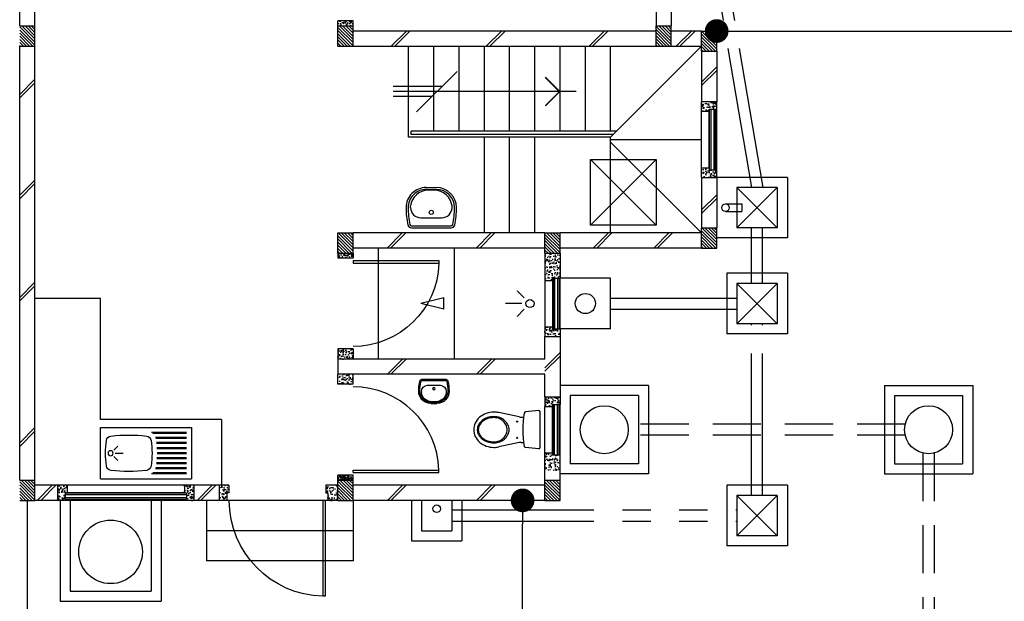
# Model space of a CAD drawing. Header units: millimetres. Extents: x 301 to 1479, y 491 to 1341.
# Tile 244 of 256: x 479.89 to 489.64, y 654.77 to 660.53. Entities that reach past the tile are written whole.
import ezdxf

# ---------------------------------------------------------------- set-up
doc = ezdxf.new("R2010")
doc.units = ezdxf.units.MM
doc.header["$LTSCALE"] = 1.5
doc.header["$MEASUREMENT"] = 0
for name, pattern in [('HIDDEN', [0.375, 0.25, -0.125]), ('HIDDEN2', [4.7625, 3.175, -1.5875]), ('PHANTOM2', [1.25, 0.625, -0.125, 0.125, -0.125, 0.125, -0.125])]:
    doc.linetypes.add(name, pattern=pattern)
for name, color, linetype in [('Blk', 7, 'Continuous'), ('Block', 46, 'Continuous'), ('Boundary Wall', 64, 'Continuous'), ('BULUS', 2, 'Continuous'), ('BWCN', 4, 'Continuous'), ('DIM', 6, 'Continuous'), ('DOOR', 3, 'Continuous'), ('Ele', 8, 'Continuous'), ('HATCH', 7, 'Continuous'), ('Hatch Col. C1 GF Ext.', 84, 'Continuous'), ('Hatch Stub Col', 251, 'Continuous'), ('Kerb', 251, 'Continuous'), ('P. Grease Trap', 64, 'Continuous'), ('P. Gully trap', 42, 'Continuous'), ('P. Sewr Manhole', 49, 'Continuous'), ('Paving Block', 251, 'Continuous'), ('PVC Pipe 110', 69, 'Continuous'), ('PVC RWP 75', 77, 'Continuous'), ('PVC Sewer Pipe 110', 24, 'Continuous'), ('SANIT', 8, 'Continuous'), ('WINDOW', 1, 'Continuous')]:
    doc.layers.add(name, color=color, linetype=linetype)
doc.styles.add('RS1', font='romans.shx', dxfattribs={"width": 0.75, "height": 0.5})
doc.dimstyles.new('Souillac5', dxfattribs={"dimscale": 0.5, "dimtxt": 0.5, "dimasz": 0.47, "dimexe": 0, "dimexo": 1, "dimgap": 0.5, "dimtad": 1, "dimzin": 0, "dimdsep": 46, "dimtxsty": 'RS1', "dimblk": 'DOT', "dimcen": 3, "dimse1": 1, "dimse2": 1, "dimclrd": 6, "dimclre": 6, "dimclrt": 7, "dimaunit": 1, "dimadec": 0, "dimazin": 0, "dimtfac": 1, "dimtofl": 0, "dimtmove": 1, "dimatfit": 3, "dimfxl": 1, "dimtolj": 1, "dimtzin": 0, "dimlwe": -1, "dimarcsym": 0})
pattern_1 = [(50, (388.26804, 127.90737), (0.071726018, -0.0062752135), [0.0075, -0.0825]), (355, (388.26804, 127.90737), (-0.013875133, 0.075219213), [0.006, -0.066]), (100.451444, (388.27402, 127.90685), (0.057850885, 0.068943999), [0.006374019, -0.070114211]), (46.1842, (388.26804, 127.92737), (0.106724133, -0.016551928), [0.01125, -0.12375]), (96.635635, (388.27693, 127.92599), (0.093466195, 0.09741186), [0.009561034, -0.105171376]), (351.184164, (388.26804, 127.92737), (0.093466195, 0.09741186), [0.009, -0.099]), (21, (388.27804, 127.92237), (0.059690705, -0.040261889), [0.0075, -0.0825]), (326, (388.27804, 127.92237), (0.024331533, 0.072515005), [0.006, -0.066]), (71.451445, (388.283015, 127.91902), (0.084022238, 0.032253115), [0.006374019, -0.070114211]), (37.5, (388.26804, 127.907373), (0.0012159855, 0.0332893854), [0, -0.0652, 0, -0.067, 0, -0.06625]), (7.5, (388.26804, 127.907373), (0.0263069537, 0.0394411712), [0, -0.0382, 0, -0.0637, 0, -0.02525]), (327.5, (388.24574, 127.907373), (0.0533822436, -0.0022554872), [0, -0.025, 0, -0.078, 0, -0.1035]), (317.5, (388.23574, 127.907373), (0.058318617, 0.010010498), [0, -0.0325, 0, -0.0518, 0, -0.0735])]
pattern_2 = [(50, (388.26804, 128.10737), (0.071726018, -0.0062752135), [0.0075, -0.0825]), (355, (388.26804, 128.10737), (-0.013875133, 0.075219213), [0.006, -0.066]), (100.451444, (388.27402, 128.10685), (0.057850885, 0.068943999), [0.006374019, -0.070114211]), (46.1842, (388.26804, 128.12737), (0.106724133, -0.016551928), [0.01125, -0.12375]), (96.635635, (388.27693, 128.12599), (0.093466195, 0.09741186), [0.009561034, -0.105171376]), (351.184164, (388.26804, 128.12737), (0.093466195, 0.09741186), [0.009, -0.099]), (21, (388.27804, 128.12237), (0.059690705, -0.040261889), [0.0075, -0.0825]), (326, (388.27804, 128.12237), (0.024331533, 0.072515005), [0.006, -0.066]), (71.451445, (388.283015, 128.11902), (0.084022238, 0.032253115), [0.006374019, -0.070114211]), (37.5, (388.26804, 128.107373), (0.0012159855, 0.0332893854), [0, -0.0652, 0, -0.067, 0, -0.06625]), (7.5, (388.26804, 128.107373), (0.0263069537, 0.0394411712), [0, -0.0382, 0, -0.0637, 0, -0.02525]), (327.5, (388.24574, 128.107373), (0.0533822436, -0.0022554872), [0, -0.025, 0, -0.078, 0, -0.1035]), (317.5, (388.23574, 128.107373), (0.058318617, 0.010010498), [0, -0.0325, 0, -0.0518, 0, -0.0735])]
pattern_3 = [(315, (409.424486, 123.072963), (0.0154679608, 0.0154679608), [])]
pattern_4 = [(50, (388.26804, 128.05737), (0.071726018, -0.0062752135), [0.0075, -0.0825]), (355, (388.26804, 128.05737), (-0.013875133, 0.075219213), [0.006, -0.066]), (100.451444, (388.27402, 128.05685), (0.057850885, 0.068943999), [0.006374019, -0.070114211]), (46.1842, (388.26804, 128.07737), (0.106724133, -0.016551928), [0.01125, -0.12375]), (96.635635, (388.27693, 128.07599), (0.093466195, 0.09741186), [0.009561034, -0.105171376]), (351.184164, (388.26804, 128.07737), (0.093466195, 0.09741186), [0.009, -0.099]), (21, (388.27804, 128.07237), (0.059690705, -0.040261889), [0.0075, -0.0825]), (326, (388.27804, 128.07237), (0.024331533, 0.072515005), [0.006, -0.066]), (71.451445, (388.283015, 128.06902), (0.084022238, 0.032253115), [0.006374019, -0.070114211]), (37.5, (388.26804, 128.057373), (0.0012159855, 0.0332893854), [0, -0.0652, 0, -0.067, 0, -0.06625]), (7.5, (388.26804, 128.057373), (0.0263069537, 0.0394411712), [0, -0.0382, 0, -0.0637, 0, -0.02525]), (327.5, (388.24574, 128.057373), (0.0533822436, -0.0022554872), [0, -0.025, 0, -0.078, 0, -0.1035]), (317.5, (388.23574, 128.057373), (0.058318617, 0.010010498), [0, -0.0325, 0, -0.0518, 0, -0.0735])]
pattern_5 = [(50, (388.36804, 128.25737), (0.071726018, -0.0062752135), [0.0075, -0.0825]), (355, (388.36804, 128.25737), (-0.013875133, 0.075219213), [0.006, -0.066]), (100.451444, (388.37402, 128.25685), (0.057850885, 0.068943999), [0.006374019, -0.070114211]), (46.1842, (388.36804, 128.27737), (0.106724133, -0.016551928), [0.01125, -0.12375]), (96.635635, (388.37693, 128.27599), (0.093466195, 0.09741186), [0.009561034, -0.105171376]), (351.184164, (388.36804, 128.27737), (0.093466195, 0.09741186), [0.009, -0.099]), (21, (388.37804, 128.27237), (0.059690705, -0.040261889), [0.0075, -0.0825]), (326, (388.37804, 128.27237), (0.024331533, 0.072515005), [0.006, -0.066]), (71.451445, (388.383015, 128.26902), (0.084022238, 0.032253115), [0.006374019, -0.070114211]), (37.5, (388.36804, 128.257373), (0.0012159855, 0.0332893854), [0, -0.0652, 0, -0.067, 0, -0.06625]), (7.5, (388.36804, 128.257373), (0.0263069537, 0.0394411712), [0, -0.0382, 0, -0.0637, 0, -0.02525]), (327.5, (388.34574, 128.257373), (0.0533822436, -0.0022554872), [0, -0.025, 0, -0.078, 0, -0.1035]), (317.5, (388.33574, 128.257373), (0.058318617, 0.010010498), [0, -0.0325, 0, -0.0518, 0, -0.0735])]

# ---------------------------------------------------------------- blocks, each defined once
blk = doc.blocks.new('SSBSD90')
at = {"layer": 'Ele'}
for p, q in [((-900, 510), (0, 510)), ((-900, 510), (-900, 0)), ((0, 0), (0, 510)), ((-50, 460), (-395.5, 460)), ((-50, 450), (-382.1, 450)), ((-50, 410), (-354.7, 410)), ((-50, 400), (-351.5, 400)), ((-768.2, 286.8), (-729.3, 325.7)), ((-50, 360), (-345.7, 360)), ((-50, 350), (-344.7, 350)), ((-50, 310), (-341.6, 310)), ((-50, 300), (-341, 300)), ((-768.2, 223.2), (-729.3, 184.3)), ((-755, 255), (-675, 255)), ((-50, 200), (-341.6, 200)), ((-50, 210), (-341, 210)), ((-50, 260), (-340, 260)), ((-50, 250), (-340, 250)), ((-50, 100), (-354.7, 100)), ((-50, 110), (-351.5, 110)), ((-50, 150), (-345.7, 150)), ((-50, 160), (-344.7, 160)), ((-900, 0), (0, 0)), ((-50, 50), (-395.5, 50)), ((-50, 60), (-382.1, 60))]:
    blk.add_line(p, q, dxfattribs=at)
blk.add_circle((-800, 255), 25, dxfattribs=at)
for centre, radius, start, end in [((-791.6, 375.1), 50, 96.57699, 172.01642), ((-620, -1113.3), 1548.3, 83.42301, 96.57699), ((-448.4, 375.1), 50, 7.98358, 83.42301), ((65, 255), 915, 172.01642, 187.98358), ((-1305, 255), 915, 352.01642, 7.98358), ((-791.6, 134.9), 50, 187.98358, 263.42301), ((-448.4, 134.9), 50, 276.57699, 352.01642), ((-620, 1623.3), 1548.3, 263.42301, 276.57699)]:
    blk.add_arc(centre, radius, start, end, dxfattribs=at)
blk = doc.blocks.new('WC')
at = {"layer": 'SANIT'}
for p, q in [((-179.1, 0), (179.1, 0)), ((-189, -10.9), (-177.5, -141.5)), ((189, -10.9), (177.5, -141.5)), ((-125, -184.5), (-125, -161.4)), ((125, -184.5), (125, -161.4)), ((-127.2, -205.2), (-170.1, -407.8)), ((127.2, -205.2), (170.1, -407.8))]:
    blk.add_line(p, q, dxfattribs=at)
for points in [[(130, -455, 0.086378), (119.8, -396.7, 0.092622), (91.9, -348.9, 0.103078), (48.8, -316.1, 0.111925), (0, -305, 0.111925), (-48.8, -316.1, 0.103078), (-91.9, -348.9, 0.092622), (-119.8, -396.7, 0.086378), (-130, -455, 0.086378)], [(120, -455, 0.091554), (110.7, -404.8, 0.095342), (84.9, -363.1, 0.101238), (45.4, -334.7, 0.105842), (0, -325, 0.105842), (-45.4, -334.7, 0.101238), (-84.9, -363.1, 0.095342), (-110.7, -404.8, 0.091554), (-120, -455, 0.091554)], [(-175, -455, 0.087147), (-161.4, -532.7, 0.093047), (-123.7, -596.4, 0.102819), (-65.8, -640.2, 0.110985), (0, -655, 0.110985), (65.8, -640.2, 0.102819), (123.7, -596.4, 0.093047), (161.4, -532.7, 0.087147), (175, -455, 0.052217), (170.1, -407.8, 0.093047)], [(-170.1, -407.8, 0.052217), (-175, -455, 0.087147)], [(-130, -455, 0.079027), (-119.7, -519.8, 0.088191), (-91.9, -571.7, 0.105253), (-48.1, -608.1, 0.121599), (0, -620, 0.121599), (48.1, -608.1, 0.105253), (91.9, -571.7, 0.088191), (119.7, -519.8, 0.079027), (130, -455, 0.079027)], [(-120, -455, 0.077736), (-110.5, -515.9, 0.087342), (-84.9, -564.6, 0.105569), (-44.3, -598.9, 0.12344), (0, -610, 0.12344), (44.3, -598.9, 0.105569), (84.9, -564.6, 0.087342), (110.5, -515.9, 0.077736), (120, -455, 0.077736)]]:
    blk.add_lwpolyline(points, format="xyb", dxfattribs=at)
for centre in [(-80, -225), (80, -225)]:
    blk.add_circle(centre, 6, dxfattribs=at)
for centre, radius, start, end in [((-179.1, -10), 10, 90, 185.04245), ((179.1, -10), 10, 354.95755, 90), ((-162.6, -140.2), 15, 185.04245, 259.60796), ((0, 746.3), 916.3, 259.60796, 280.39204), ((-225, -184.5), 100, 348.04369, 0), ((225, -184.5), 100, 180, 191.95631), ((162.6, -140.2), 15, 280.39204, 354.95755)]:
    blk.add_arc(centre, radius, start, end, dxfattribs=at)
blk = doc.blocks.new('Wh1')
at = {"layer": 'SANIT'}
for p, q in [((197.3, 0), (-197.3, 0)), ((197.3, -20), (-197.3, -20)), ((105, -100), (-105, -100)), ((-205, -200), (-205, -217.2)), ((205, -200), (205, -217.2)), ((50, -380), (-50, -380)), ((-30.2, -372.6), (30.2, -372.6)), ((50, -400), (-50, -400))]:
    blk.add_line(p, q, dxfattribs=at)
blk.add_circle((0, -153.8), 20, dxfattribs=at)
for centre, radius, start, end in [((0, -200), 250, 180, 180), ((0, -200), 250, 0, 0), ((-197.3, -35), 35, 90, 167.77757), ((197.3, -35), 35, 12.22243, 90), ((567.1, -200.6), 817.1, 167.77757, 179.95982), ((567.1, -200.6), 797.1, 167.77757, 179.95982), ((-197.3, -35), 15, 90, 167.77757), ((197.3, -35), 15, 12.22243, 90), ((-567.1, -200.6), 797.1, 0.04018, 12.22243), ((-567.1, -200.6), 817.1, 0.04018, 12.22243), ((-105, -200), 100, 90, 180), ((105, -200), 100, 0, 90), ((-50, -200), 200, 180, 270), ((-50, -200), 180, 180, 270), ((-30.2, -196.6), 176, 186.70755, 270.01296), ((30.2, -196.6), 176, 269.98704, 353.29245), ((50, -200), 180, 270, 0), ((50, -200), 200, 270, 0)]:
    blk.add_arc(centre, radius, start, end, dxfattribs=at)
blk = doc.blocks.new('Dr900')
at = {"layer": 'DOOR'}
for p, q in [((-50, 0), (-50, 850)), ((-25, 850), (-50, 850)), ((-25, 0), (-25, 850)), ((-25, 0), (-50, 0))]:
    blk.add_line(p, q, dxfattribs=at)
blk.add_arc((-24.3, -0.3), 850.7, 91.72797, 179.98222, dxfattribs=at)
blk = doc.blocks.new('Dr1000')
at = {"layer": 'DOOR'}
for p, q in [((-50, 0), (-50, 950)), ((-25, 950), (-50, 950)), ((-25, 0), (-25, 950)), ((-25, 0), (-50, 0))]:
    blk.add_line(p, q, dxfattribs=at)
blk.add_arc((-24.4, -0.2), 950.6, 91.54201, 179.98579, dxfattribs=at)
blk = doc.blocks.new('SSSU-D2')
at = {"layer": 'HATCH'}
h = blk.add_hatch(dxfattribs=at)
h.set_pattern_fill('ANSI31', color=256, scale=0.175, angle=630)
h.set_pattern_definition([(315, (-162.234888, -1.068587), (0.0154679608, 0.0154679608), [])])
h.paths.add_polyline_path([(-3.15, -3.1), (-3.3, -3.1), (-3.3, -3.3), (-3.15, -3.3)])
h = blk.add_hatch(dxfattribs=at)
h.set_pattern_fill('ANSI31', color=256, scale=0.175, angle=630)
h.set_pattern_definition([(315, (-165.384888, -1.068587), (0.0154679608, 0.0154679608), [])])
h.paths.add_polyline_path([(0, -3.1), (-0.15, -3.1), (-0.15, -3.3), (0, -3.3)])
h = blk.add_hatch(dxfattribs=at)
h.set_pattern_fill('ANSI31', color=256, scale=0.175, angle=630)
h.set_pattern_definition([(315, (-165.834888, -1.018587), (0.0154679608, 0.0154679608), [])])
h.paths.add_polyline_path([(0.45, -3.15), (0.3, -3.15), (0.3, -3.35), (0.45, -3.35)])
h = blk.add_hatch(dxfattribs=at)
h.set_pattern_fill('ANSI31', color=256, scale=0.175, angle=630)
h.set_pattern_definition([(315, (-162.234888, 0.981413), (0.0154679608, 0.0154679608), [])])
h.paths.add_polyline_path([(-3.15, -5.15), (-3.3, -5.15), (-3.3, -5.35), (-3.15, -5.35)])
h = blk.add_hatch(dxfattribs=at)
h.set_pattern_fill('ANSI31', color=256, scale=0.175, angle=630)
h.set_pattern_definition([(315, (-164.284888, 0.981413), (0.0154679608, 0.0154679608), [])])
h.paths.add_polyline_path([(-1.1, -5.15), (-1.25, -5.15), (-1.25, -5.35), (-1.1, -5.35)])
h = blk.add_hatch(dxfattribs=at)
h.set_pattern_fill('ANSI31', color=256, scale=0.175, angle=630)
h.set_pattern_definition([(315, (-165.834888, 0.931413), (0.0154679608, 0.0154679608), [])])
h.paths.add_polyline_path([(0.45, -5.1), (0.3, -5.1), (0.3, -5.3), (0.45, -5.3)])
at = {"layer": 'Hatch Col. C1 GF Ext.'}
h = blk.add_hatch(dxfattribs=at)
h.set_pattern_fill('ANSI31', color=256, scale=0.175, angle=-90)
h.set_pattern_definition([(315, (409.424486, 122.722963), (0.0154679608, 0.0154679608), [])])
h.paths.add_polyline_path([(-6.3, -3.1), (-6.45, -3.1), (-6.45, -3.3), (-6.3, -3.3)])
h = blk.add_hatch(dxfattribs=at)
h.set_pattern_fill('ANSI31', color=256, scale=0.175, angle=-90)
h.set_pattern_definition(pattern_3)
h.paths.add_polyline_path([(-6.3, -7.6), (-6.45, -7.6), (-6.45, -7.8), (-6.3, -7.8)])
h = blk.add_hatch(dxfattribs=at)
h.set_pattern_fill('ANSI31', color=256, scale=0.175, angle=-90)
h.set_pattern_definition(pattern_3)
h.paths.add_polyline_path([(-3.15, -7.6), (-3.3, -7.6), (-3.3, -7.8), (-3.15, -7.8)])
h = blk.add_hatch(dxfattribs=at)
h.set_pattern_fill('ANSI31', color=256, scale=0.175, angle=-90)
h.set_pattern_definition(pattern_3)
h.paths.add_polyline_path([(-1.1, -7.6), (-1.25, -7.6), (-1.25, -7.8), (-1.1, -7.8)])
at = {"layer": 'Hatch Stub Col', "linetype": 'ByBlock'}
h = blk.add_hatch(dxfattribs=at)
h.set_pattern_fill('AR-CONC', color=256, scale=0.01, angle=720)
h.set_pattern_definition(pattern_1)
h.paths.add_polyline_path([(-3.3, -3.1), (-3.15, -3.1), (-3.15, -3.05), (-3.3, -3.05)])
h = blk.add_hatch(dxfattribs=at)
h.set_pattern_fill('AR-CONC', color=256, scale=0.01, angle=720)
h.set_pattern_definition(pattern_1)
h.paths.add_polyline_path([(0.3, -3.945), (0.375, -3.945), (0.375, -3.925), (0.45, -3.925), (0.45, -3.85), (0.3, -3.85)])
h = blk.add_hatch(dxfattribs=at)
h.set_pattern_fill('AR-CONC', color=256, scale=0.01, angle=720)
h.set_pattern_definition(pattern_1)
h.paths.add_polyline_path([(0.3, -4.6), (0.45, -4.6), (0.45, -4.525), (0.375, -4.525), (0.375, -4.505), (0.3, -4.505)])
h = blk.add_hatch(dxfattribs=at)
h.set_pattern_fill('AR-CONC', color=256, scale=0.01, angle=720)
h.set_pattern_definition([(50, (388.26804, 127.88237), (0.071726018, -0.0062752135), [0.0075, -0.0825]), (355, (388.26804, 127.88237), (-0.013875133, 0.075219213), [0.006, -0.066]), (100.451444, (388.27402, 127.88185), (0.057850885, 0.068943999), [0.006374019, -0.070114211]), (46.1842, (388.26804, 127.90237), (0.106724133, -0.016551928), [0.01125, -0.12375]), (96.635635, (388.27693, 127.90099), (0.093466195, 0.09741186), [0.009561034, -0.105171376]), (351.184164, (388.26804, 127.90237), (0.093466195, 0.09741186), [0.009, -0.099]), (21, (388.27804, 127.89737), (0.059690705, -0.040261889), [0.0075, -0.0825]), (326, (388.27804, 127.89737), (0.024331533, 0.072515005), [0.006, -0.066]), (71.451445, (388.283015, 127.89402), (0.084022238, 0.032253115), [0.006374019, -0.070114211]), (37.5, (388.26804, 127.882373), (0.0012159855, 0.0332893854), [0, -0.0652, 0, -0.067, 0, -0.06625]), (7.5, (388.26804, 127.882373), (0.0263069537, 0.0394411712), [0, -0.0382, 0, -0.0637, 0, -0.02525]), (327.5, (388.24574, 127.882373), (0.0533822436, -0.0022554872), [0, -0.025, 0, -0.078, 0, -0.1035]), (317.5, (388.23574, 127.882373), (0.058318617, 0.010010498), [0, -0.0325, 0, -0.0518, 0, -0.0735])])
h.paths.add_polyline_path([(-3.3, -5.4), (-3.15, -5.4), (-3.15, -5.35), (-3.3, -5.35)])
h = blk.add_hatch(dxfattribs=at)
h.set_pattern_fill('AR-CONC', color=256, scale=0.01, angle=720)
h.set_pattern_definition([(50, (427.250647, 13.222633), (0.071726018, -0.0062752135), [0.0075, -0.0825]), (355, (427.25065, 13.22263), (-0.013875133, 0.075219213), [0.006, -0.066]), (100.451444, (427.256624, 13.22211), (0.057850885, 0.068943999), [0.006374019, -0.070114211]), (46.1842, (427.25065, 13.24263), (0.106724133, -0.016551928), [0.01125, -0.12375]), (96.635635, (427.25954, 13.24125), (0.093466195, 0.09741186), [0.009561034, -0.105171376]), (351.184164, (427.25065, 13.24263), (0.093466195, 0.09741186), [0.009, -0.099]), (21, (427.260647, 13.237633), (0.059690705, -0.040261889), [0.0075, -0.0825]), (326, (427.26065, 13.23763), (0.024331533, 0.072515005), [0.006, -0.066]), (71.451445, (427.26562, 13.23428), (0.084022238, 0.032253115), [0.006374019, -0.070114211]), (37.5, (427.250647, 13.222633), (0.0012159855, 0.0332893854), [0, -0.0652, 0, -0.067, 0, -0.06625]), (7.5, (427.250647, 13.222633), (0.0263069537, 0.0394411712), [0, -0.0382, 0, -0.0637, 0, -0.02525]), (327.5, (427.228347, 13.222633), (0.0533822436, -0.0022554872), [0, -0.025, 0, -0.078, 0, -0.1035]), (317.5, (427.218347, 13.222633), (0.058318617, 0.010010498), [0, -0.0325, 0, -0.0518, 0, -0.0735])])
h.paths.add_polyline_path([(-1.25, -5.62), (-1.175, -5.62), (-1.175, -5.6), (-1.1, -5.6), (-1.1, -5.35), (-1.25, -5.35)])
h = blk.add_hatch(dxfattribs=at)
h.set_pattern_fill('AR-CONC', color=256, scale=0.01, angle=720)
h.set_pattern_definition([(50, (388.26804, 128.05737), (0.071726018, -0.0062752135), [0.0075, -0.0825]), (355, (388.26804, 128.05737), (-0.013875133, 0.075219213), [0.006, -0.066]), (100.451444, (388.27402, 128.05685), (0.057850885, 0.068943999), [0.006374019, -0.070114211]), (46.1842, (388.26804, 128.07737), (0.106724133, -0.016551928), [0.01125, -0.12375]), (96.635635, (388.27693, 128.07599), (0.093466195, 0.09741186), [0.009561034, -0.105171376]), (351.184164, (388.26804, 128.07737), (0.093466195, 0.09741186), [0.009, -0.099]), (21, (388.27804, 128.07237), (0.059690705, -0.040261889), [0.0075, -0.0825]), (326, (388.27804, 128.07237), (0.024331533, 0.072515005), [0.006, -0.066]), (71.451445, (388.283015, 128.06902), (0.084022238, 0.032253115), [0.006374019, -0.070114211]), (37.5, (388.26804, 128.057373), (0.0012159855, 0.0332893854), [0, -0.0652, 0, -0.067, 0, -0.06625]), (7.5, (388.26804, 128.057373), (0.0263069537, 0.0394411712), [0, -0.0382, 0, -0.0637, 0, -0.02525]), (327.5, (388.24574, 128.057373), (0.0533822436, -0.0022554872), [0, -0.025, 0, -0.078, 0, -0.1035]), (317.5, (388.23574, 128.057373), (0.058318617, 0.010010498), [0, -0.0325, 0, -0.0518, 0, -0.0735])])
h.paths.add_polyline_path([(-1.175, -6.1), (-1.175, -6.08), (-1.25, -6.08), (-1.25, -6.175), (-1.1, -6.175), (-1.1, -6.1)])
h = blk.add_hatch(dxfattribs=at)
h.set_pattern_fill('AR-CONC', color=256, scale=0.01, angle=720)
h.set_pattern_definition(pattern_4)
h.paths.add_polyline_path([(-3.3, -6.3), (-3.3, -6.4), (-3.15, -6.4), (-3.15, -6.3)])
h = blk.add_hatch(dxfattribs=at)
h.set_pattern_fill('AR-CONC', color=256, scale=0.01, angle=720)
h.set_pattern_definition(pattern_4)
h.paths.add_polyline_path([(-3.3, -6.65), (-3.3, -6.55), (-3.15, -6.55), (-3.15, -6.65)])
h = blk.add_hatch(dxfattribs=at)
h.set_pattern_fill('AR-CONC', color=256, scale=0.01, angle=720)
h.set_pattern_definition(pattern_2)
h.paths.add_polyline_path([(-1.25, -6.775), (-1.25, -6.87), (-1.175, -6.87), (-1.175, -6.85), (-1.1, -6.85), (-1.1, -6.775)])
h = blk.add_hatch(dxfattribs=at)
h.set_pattern_fill('AR-CONC', color=256, scale=0.01, angle=720)
h.set_pattern_definition(pattern_2)
h.paths.add_polyline_path([(-1.175, -7.35), (-1.175, -7.33), (-1.25, -7.33), (-1.25, -7.5), (-1.1, -7.5), (-1.1, -7.35)])
h = blk.add_hatch(dxfattribs=at)
h.set_pattern_fill('AR-CONC', color=256, scale=0.005, angle=720)
h.set_pattern_definition([(50, (388.26804, 128.257373), (0.0358630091, -0.0031376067), [0.00375, -0.04125]), (355, (388.26804, 128.257373), (-0.0069375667, 0.0376096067), [0.003, -0.033]), (100.451444, (388.27103, 128.25711), (0.0289254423, 0.0344719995), [0.0031870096, -0.0350571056]), (46.1842, (388.26804, 128.267373), (0.0533620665, -0.008275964), [0.005625, -0.061875]), (96.635635, (388.27249, 128.266683), (0.046733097, 0.04870593), [0.004780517, -0.052585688]), (351.184164, (388.26804, 128.267373), (0.046733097, 0.04870593), [0.0045, -0.0495]), (21, (388.27304, 128.264873), (0.0298453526, -0.0201309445), [0.00375, -0.04125]), (326, (388.27304, 128.264873), (0.0121657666, 0.0362575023), [0.003, -0.033]), (71.451445, (388.275528, 128.263195), (0.0420111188, 0.0161265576), [0.0031870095, -0.0350571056]), (37.5, (388.268041, 128.257373), (0.00060799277, 0.0166446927), [0, -0.0326, 0, -0.0335, 0, -0.033125]), (7.5, (388.268041, 128.257373), (0.0131534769, 0.0197205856), [0, -0.0191, 0, -0.03185, 0, -0.012625]), (327.5, (388.256891, 128.257373), (0.0266911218, -0.0011277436), [0, -0.0125, 0, -0.039, 0, -0.05175]), (317.5, (388.25189, 128.257373), (0.0291593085, 0.0050052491), [0, -0.01625, 0, -0.0259, 0, -0.03675])])
h.paths.add_polyline_path([(-3.3, -7.55), (-3.3, -7.6), (-3.15, -7.6), (-3.15, -7.55)])
h = blk.add_hatch(dxfattribs=at)
h.set_pattern_fill('AR-CONC', color=256, scale=0.01, angle=720)
h.set_pattern_definition(pattern_5)
h.paths.add_polyline_path([(-6.0746, -7.8), (-5.9996, -7.8), (-5.9996, -7.725), (-5.9796, -7.725), (-5.9796, -7.65), (-6.0746, -7.65)])
h = blk.add_hatch(dxfattribs=at)
h.set_pattern_fill('AR-CONC', color=256, scale=0.01, angle=720)
h.set_pattern_definition(pattern_5)
h.paths.add_polyline_path([(-4.8196, -7.725), (-4.7996, -7.725), (-4.7996, -7.8), (-4.7246, -7.8), (-4.7246, -7.65), (-4.8196, -7.65)])
h = blk.add_hatch(dxfattribs=at)
h.set_pattern_fill('AR-CONC', color=256, scale=0.01, angle=720)
h.set_pattern_definition([(50, (388.41804, 128.25737), (0.071726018, -0.0062752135), [0.0075, -0.0825]), (355, (388.41804, 128.25737), (-0.013875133, 0.075219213), [0.006, -0.066]), (100.451444, (388.42402, 128.25685), (0.057850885, 0.068943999), [0.006374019, -0.070114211]), (46.1842, (388.41804, 128.27737), (0.106724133, -0.016551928), [0.01125, -0.12375]), (96.635635, (388.42693, 128.27599), (0.093466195, 0.09741186), [0.009561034, -0.105171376]), (351.184164, (388.41804, 128.27737), (0.093466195, 0.09741186), [0.009, -0.099]), (21, (388.42804, 128.27237), (0.059690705, -0.040261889), [0.0075, -0.0825]), (326, (388.42804, 128.27237), (0.024331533, 0.072515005), [0.006, -0.066]), (71.451445, (388.433015, 128.26902), (0.084022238, 0.032253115), [0.006374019, -0.070114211]), (37.5, (388.41804, 128.257373), (0.0012159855, 0.0332893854), [0, -0.0652, 0, -0.067, 0, -0.06625]), (7.5, (388.41804, 128.257373), (0.0263069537, 0.0394411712), [0, -0.0382, 0, -0.0637, 0, -0.02525]), (327.5, (388.39574, 128.257373), (0.0533822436, -0.0022554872), [0, -0.025, 0, -0.078, 0, -0.1035]), (317.5, (388.38574, 128.257373), (0.058318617, 0.010010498), [0, -0.0325, 0, -0.0518, 0, -0.0735])])
h.paths.add_polyline_path([(-4.475, -7.8), (-4.4, -7.8), (-4.4, -7.725), (-4.38, -7.725), (-4.38, -7.65), (-4.475, -7.65)])
h = blk.add_hatch(dxfattribs=at)
h.set_pattern_fill('AR-CONC', color=256, scale=0.01, angle=720)
h.set_pattern_definition([(50, (388.26804, 128.25737), (0.071726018, -0.0062752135), [0.0075, -0.0825]), (355, (388.26804, 128.25737), (-0.013875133, 0.075219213), [0.006, -0.066]), (100.451444, (388.27402, 128.25685), (0.057850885, 0.068943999), [0.006374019, -0.070114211]), (46.1842, (388.26804, 128.27737), (0.106724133, -0.016551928), [0.01125, -0.12375]), (96.635635, (388.27693, 128.27599), (0.093466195, 0.09741186), [0.009561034, -0.105171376]), (351.184164, (388.26804, 128.27737), (0.093466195, 0.09741186), [0.009, -0.099]), (21, (388.27804, 128.27237), (0.059690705, -0.040261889), [0.0075, -0.0825]), (326, (388.27804, 128.27237), (0.024331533, 0.072515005), [0.006, -0.066]), (71.451445, (388.283015, 128.26902), (0.084022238, 0.032253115), [0.006374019, -0.070114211]), (37.5, (388.26804, 128.257373), (0.0012159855, 0.0332893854), [0, -0.0652, 0, -0.067, 0, -0.06625]), (7.5, (388.26804, 128.257373), (0.0263069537, 0.0394411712), [0, -0.0382, 0, -0.0637, 0, -0.02525]), (327.5, (388.24574, 128.257373), (0.0533822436, -0.0022554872), [0, -0.025, 0, -0.078, 0, -0.1035]), (317.5, (388.23574, 128.257373), (0.058318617, 0.010010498), [0, -0.0325, 0, -0.0518, 0, -0.0735])])
h.paths.add_polyline_path([(-3.4, -7.8), (-3.3, -7.8), (-3.3, -7.65), (-3.42, -7.65), (-3.42, -7.725), (-3.4, -7.725)])
at = {"layer": 'Block', "linetype": 'ByBlock'}
for p, q in [((0, 0), (0, -3.1)), ((-0.15, -0.15), (-0.15, -3.1)), ((-6.45, -3.1), (-6.45, -1.3)), ((-6.3, -3.1), (-6.3, -1.3)), ((-0.15, -3.15), (-3.15, -3.15)), ((0.3, -3.15), (0, -3.15)), ((-6.45, -7.6), (-6.45, -3.3)), ((-6.3, -7.6), (-6.3, -3.3)), ((-3.15, -3.3), (-0.15, -3.3)), ((0, -3.3), (0.3, -3.3)), ((0.3, -3.35), (0.3, -3.85)), ((0.45, -3.35), (0.45, -3.85)), ((0.3, -4.6), (0.3, -5.1)), ((0.45, -4.6), (0.45, -5.1)), ((-1.25, -5.15), (-3.15, -5.15)), ((0.3, -5.15), (-1.1, -5.15)), ((-1.25, -5.3), (-3.15, -5.3)), ((0.3, -5.3), (-1.1, -5.3)), ((-1.25, -6.4), (-1.25, -6.175)), ((-1.1, -6.175), (-1.1, -6.775)), ((-1.25, -6.4), (-3.3, -6.4)), ((-3.3, -6.4), (-3.3, -6.55)), ((-1.25, -6.55), (-3.3, -6.55)), ((-1.25, -6.775), (-1.25, -6.55)), ((-6.0746, -7.65), (-6.3, -7.65)), ((-4.475, -7.65), (-4.7246, -7.65)), ((-1.25, -7.65), (-3.15, -7.65)), ((-6.0746, -7.8), (-6.3, -7.8)), ((-4.475, -7.8), (-4.7246, -7.8)), ((-1.25, -7.8), (-3.15, -7.8))]:
    blk.add_line(p, q, dxfattribs=at)
at = {"layer": 'Block'}
blk.add_circle((-0.6625, -7.1), 0.2375, dxfattribs=at)
at = {"layer": 'Boundary Wall', "linetype": 'ByBlock'}
blk.add_line((-6.375, -7.8), (-6.375, -9.355), dxfattribs=at)
at = {"layer": 'BULUS', "linetype": 'ByBlock'}
for p, q in [((-2.575, -4.1754), (-2.575, -4.1404)), ((-0.54, -4.1404), (-2.575, -4.1404)), ((-0.575, -4.1754), (-2.575, -4.1754))]:
    blk.add_line(p, q, dxfattribs=at)
at = {"layer": 'BWCN'}
for p, q in [((-6.45, -3.1), (-6.3, -3.1)), ((-6.3, -3.3), (-6.3, -3.1)), ((-3.15, -3.05), (-3.3, -3.05)), ((-3.3, -3.1), (-3.3, -3.05)), ((-3.3, -3.1), (-3.15, -3.1)), ((-3.3, -3.3), (-3.3, -3.1)), ((-3.15, -3.1), (-3.15, -3.05)), ((-3.15, -3.3), (-3.15, -3.1)), ((-0.15, -3.1), (0, -3.1)), ((-0.15, -3.3), (-0.15, -3.1)), ((0, -3.3), (0, -3.1)), ((0.3, -3.15), (0.45, -3.15)), ((0.3, -3.35), (0.3, -3.15)), ((0.45, -3.35), (0.45, -3.15)), ((-6.45, -3.3), (-6.3, -3.3)), ((-3.3, -3.3), (-3.15, -3.3)), ((-0.15, -3.3), (0, -3.3)), ((0.3, -3.35), (0.45, -3.35)), ((0.3, -3.945), (0.3, -3.85)), ((0.45, -3.925), (0.45, -3.85)), ((0.3, -3.945), (0.375, -3.945)), ((0.375, -3.925), (0.45, -3.925)), ((0.375, -3.945), (0.375, -3.925)), ((0.3, -4.505), (0.375, -4.505)), ((0.3, -4.6), (0.3, -4.505)), ((0.375, -4.505), (0.375, -4.525)), ((0.375, -4.525), (0.45, -4.525)), ((0.45, -4.6), (0.45, -4.525)), ((-3.3, -5.15), (-3.15, -5.15)), ((-3.3, -5.35), (-3.3, -5.15)), ((-3.15, -5.35), (-3.15, -5.15)), ((-1.25, -5.15), (-1.1, -5.15)), ((-1.25, -5.35), (-1.25, -5.15)), ((-1.1, -5.35), (-1.1, -5.15)), ((0.3, -5.1), (0.45, -5.1)), ((0.3, -5.3), (0.3, -5.1)), ((0.45, -5.3), (0.45, -5.1)), ((-3.3, -5.35), (-3.15, -5.35)), ((-3.3, -5.35), (-3.3, -5.4)), ((-3.15, -5.35), (-3.15, -5.4)), ((-1.25, -5.35), (-1.1, -5.35)), ((-1.25, -5.35), (-1.25, -5.62)), ((-1.1, -5.35), (-1.1, -5.6)), ((0.3, -5.3), (0.45, -5.3)), ((-3.15, -5.4), (-3.3, -5.4)), ((-1.25, -5.62), (-1.175, -5.62)), ((-1.175, -5.6), (-1.1, -5.6)), ((-1.175, -5.62), (-1.175, -5.6)), ((-1.25, -6.08), (-1.25, -6.175)), ((-1.25, -6.08), (-1.175, -6.08)), ((-1.175, -6.08), (-1.175, -6.1)), ((-1.175, -6.1), (-1.1, -6.1)), ((-1.1, -6.1), (-1.1, -6.175)), ((-1.25, -6.175), (-1.1, -6.175)), ((-3.15, -6.3), (-3.3, -6.3)), ((-3.3, -6.3), (-3.3, -6.4)), ((-3.15, -6.3), (-3.15, -6.4)), ((-3.3, -6.65), (-3.3, -6.55)), ((-3.15, -6.65), (-3.15, -6.55)), ((-3.15, -6.65), (-3.3, -6.65)), ((-1.25, -6.775), (-1.25, -6.87)), ((-1.25, -6.775), (-1.1, -6.775)), ((-1.1, -6.775), (-1.1, -6.85)), ((-1.25, -6.87), (-1.175, -6.87)), ((-1.175, -6.85), (-1.1, -6.85)), ((-1.175, -6.87), (-1.175, -6.85)), ((-1.25, -7.33), (-1.175, -7.33)), ((-1.25, -7.6), (-1.25, -7.33)), ((-1.175, -7.33), (-1.175, -7.35)), ((-1.175, -7.35), (-1.1, -7.35)), ((-1.1, -7.6), (-1.1, -7.35)), ((-6.45, -7.6), (-6.3, -7.6)), ((-6.3, -7.8), (-6.3, -7.6)), ((-3.15, -7.55), (-3.3, -7.55)), ((-3.3, -7.6), (-3.3, -7.55)), ((-3.3, -7.6), (-3.15, -7.6)), ((-3.3, -7.8), (-3.3, -7.6)), ((-3.15, -7.6), (-3.15, -7.55)), ((-3.15, -7.8), (-3.15, -7.6)), ((-1.25, -7.6), (-1.1, -7.6)), ((-1.25, -7.8), (-1.25, -7.6)), ((-1.1, -7.8), (-1.1, -7.6)), ((-6.0746, -7.65), (-6.0746, -7.8)), ((-5.9796, -7.65), (-6.0746, -7.65)), ((-5.9796, -7.65), (-5.9796, -7.725)), ((-4.8196, -7.65), (-4.8196, -7.725)), ((-4.7246, -7.65), (-4.8196, -7.65)), ((-4.7246, -7.65), (-4.7246, -7.8)), ((-4.38, -7.65), (-4.475, -7.65)), ((-4.475, -7.65), (-4.475, -7.8)), ((-4.38, -7.65), (-4.38, -7.725)), ((-3.3, -7.65), (-3.42, -7.65)), ((-3.42, -7.65), (-3.42, -7.725)), ((-5.9996, -7.725), (-5.9996, -7.8)), ((-5.9796, -7.725), (-5.9996, -7.725)), ((-4.8196, -7.725), (-4.7996, -7.725)), ((-4.7996, -7.725), (-4.7996, -7.8)), ((-4.4, -7.725), (-4.4, -7.8)), ((-4.38, -7.725), (-4.4, -7.725)), ((-3.42, -7.725), (-3.4, -7.725)), ((-3.4, -7.725), (-3.4, -7.8)), ((-6.45, -7.8), (-6.3, -7.8)), ((-5.9996, -7.8), (-6.0746, -7.8)), ((-4.7246, -7.8), (-4.7996, -7.8)), ((-4.4, -7.8), (-4.475, -7.8)), ((-3.3, -7.8), (-3.4, -7.8)), ((-3.3, -7.8), (-3.15, -7.8)), ((-1.25, -7.8), (-1.1, -7.8))]:
    blk.add_line(p, q, dxfattribs=at)
at = {"layer": 'BWCN', "linetype": 'ByBlock'}
for p, q in [((0.45, -3.85), (0.3, -3.85)), ((0.3, -4.6), (0.45, -4.6))]:
    blk.add_line(p, q, dxfattribs=at)
at = {"layer": 'Ele'}
for p, q in [((-2.6, -4.2), (-2.6, -3.3)), ((-2.35, -4.1404), (-2.35, -3.3)), ((-2.1, -4.1404), (-2.1, -3.3)), ((-1.85, -4.1404), (-1.85, -3.3)), ((-1.6, -4.1404), (-1.6, -3.3)), ((-1.35, -4.1404), (-1.35, -3.3)), ((-1.1, -4.1404), (-1.1, -3.3)), ((-0.85, -4.1404), (-0.85, -3.3)), ((-0.6, -4.1404), (-0.6, -3.3)), ((-2.1201, -3.55), (-2.5201, -3.95)), ((-2.2701, -3.7), (-2.7528, -3.7)), ((-0.9409, -3.75), (-2.7528, -3.75)), ((-2.3701, -3.8), (-2.7528, -3.8)), ((0.3, -4.505), (0.3, -3.945)), ((0.375, -4.505), (0.375, -3.945)), ((0.38, -4.525), (0.38, -3.925)), ((0.44, -4.525), (0.44, -3.925)), ((0.45, -4.525), (0.45, -3.925)), ((-0.6, -4.2), (-2.6, -4.2)), ((-1.85, -5.15), (-1.85, -4.2)), ((-1.6, -5.15), (-1.6, -4.2)), ((-1.35, -5.15), (-1.35, -4.2)), ((-2.9, -5.3), (-2.9, -6.4)), ((-2.15, -5.3), (-2.15, -6.4)), ((-1.25, -5.62), (-1.25, -6.08)), ((-1.175, -5.62), (-1.175, -6.08)), ((-1.17, -5.6), (-1.17, -6.1)), ((-1.11, -5.6), (-1.11, -6.1)), ((-1.1, -6.1), (-1.1, -5.6)), ((-1.4545, -5.7933), (-1.5246, -5.7232)), ((-5.65, -5.8), (-6.3, -5.8)), ((-5.65, -7), (-5.65, -5.8)), ((-1.478, -5.85), (-1.6391, -5.85)), ((-1.4545, -5.9067), (-1.5246, -5.9768)), ((-1.25, -7.33), (-1.25, -6.87)), ((-1.175, -7.33), (-1.175, -6.87)), ((-1.17, -7.35), (-1.17, -6.85)), ((-1.11, -7.35), (-1.11, -6.85)), ((-1.1, -7.35), (-1.1, -6.85)), ((-4.4505, -7), (-5.65, -7)), ((-4.4505, -7), (-4.4505, -7.65)), ((-4.8196, -7.65), (-5.9796, -7.65)), ((-4.7996, -7.73), (-5.9996, -7.73)), ((-4.7996, -7.79), (-5.9996, -7.79)), ((-4.8196, -7.725), (-5.9796, -7.725)), ((-4.7996, -7.8), (-5.9996, -7.8)), ((-4.6, -7.8), (-4.6, -8.4)), ((-3.4, -7.8), (-4.4, -7.8)), ((-3.15, -7.8), (-3.15, -8.4)), ((-3.15, -8.1), (-4.6, -8.1)), ((-3.15, -8.4), (-4.6, -8.4))]:
    blk.add_line(p, q, dxfattribs=at)
at = {"layer": 'Ele', "linetype": 'HIDDEN', "ltscale": 10}
for p, q in [((0.3, -3.3), (-0.6, -4.2)), ((-0.6, -5.15), (-0.6, -4.2)), ((-0.6, -4.225), (0.3, -4.225)), ((0.3, -5.15), (-0.6, -4.25))]:
    blk.add_line(p, q, dxfattribs=at)
at = {"layer": 'Ele', "const_width": 0.015}
blk.add_lwpolyline([(-1.2465, -3.8914), (-1.1051, -3.75), (-1.2465, -3.6086)], dxfattribs=at)
at = {"layer": 'Ele'}
blk.add_circle((-1.3979, -5.85), 0.04, dxfattribs=at)
at = {"layer": 'HATCH'}
for p, q in [((-2.6217, -3.15), (-2.7717, -3.3)), ((-2.5863, -3.15), (-2.7363, -3.3)), ((-1.6803, -3.15), (-1.8303, -3.3)), ((-1.645, -3.15), (-1.795, -3.3)), ((-0.6638, -3.15), (-0.8138, -3.3)), ((-0.6285, -3.15), (-0.7785, -3.3)), ((0.2006, -3.15), (0.0506, -3.3)), ((0.2359, -3.15), (0.0859, -3.3)), ((0.45, -3.5052), (0.3, -3.6552)), ((0.45, -3.5406), (0.3, -3.6906)), ((-6.3, -3.628), (-6.45, -3.778)), ((-6.3, -3.6633), (-6.45, -3.8133)), ((-6.3, -4.6267), (-6.45, -4.7767)), ((-6.3, -4.662), (-6.45, -4.812)), ((0.45, -4.7724), (0.3, -4.9224)), ((0.45, -4.8077), (0.3, -4.9577)), ((-2.6635, -5.15), (-2.8135, -5.3)), ((-2.6281, -5.15), (-2.7781, -5.3)), ((-1.7811, -5.15), (-1.9311, -5.3)), ((-1.7457, -5.15), (-1.8957, -5.3)), ((-0.6218, -5.15), (-0.7718, -5.3)), ((-0.5864, -5.15), (-0.7364, -5.3)), ((-0.0234, -5.15), (-0.1734, -5.3)), ((0.0119, -5.15), (-0.1381, -5.3)), ((-6.3, -5.6385), (-6.45, -5.7885)), ((-6.3, -5.6739), (-6.45, -5.8239)), ((-1.1, -6.3359), (-1.25, -6.4859)), ((-2.6602, -6.4), (-2.8102, -6.55)), ((-2.6249, -6.4), (-2.7749, -6.55)), ((-1.7778, -6.4), (-1.9278, -6.55)), ((-1.7425, -6.4), (-1.8925, -6.55)), ((-1.1, -6.3713), (-1.25, -6.5213)), ((-6.3, -7.0792), (-6.45, -7.2292)), ((-6.3, -7.1145), (-6.45, -7.2645)), ((-6.1273, -7.65), (-6.2773, -7.8)), ((-6.0919, -7.65), (-6.2419, -7.8)), ((-4.5443, -7.65), (-4.6943, -7.8)), ((-4.5089, -7.65), (-4.6589, -7.8)), ((-2.6602, -7.65), (-2.8102, -7.8)), ((-2.6249, -7.65), (-2.7749, -7.8)), ((-1.7778, -7.65), (-1.9278, -7.8)), ((-1.7425, -7.65), (-1.8925, -7.8))]:
    blk.add_line(p, q, dxfattribs=at)
at = {"layer": 'Kerb'}
for p, q in [((1.15, -4.6), (0.45, -4.6)), ((1.15, -4.6), (1.15, -5.2)), ((0.65, -4.7), (0.65, -5.1)), ((1.05, -4.7), (0.65, -4.7)), ((1.05, -5.1), (0.65, -4.7)), ((1.05, -4.7), (0.65, -5.1)), ((1.05, -4.7), (1.05, -5.1)), ((1.05, -5.1), (0.65, -5.1)), ((1.15, -5.2), (0.45, -5.2)), ((0.55, -5.55), (0.55, -6.15)), ((1.15, -5.55), (0.55, -5.55)), ((1.15, -5.55), (1.15, -6.15)), ((-0.6, -5.6), (-1.1, -5.6)), ((-0.6, -6.1), (-0.6, -5.6)), ((0.65, -5.65), (0.65, -6.05)), ((1.05, -5.65), (0.65, -5.65)), ((1.05, -6.05), (0.65, -5.65)), ((1.05, -5.65), (0.65, -6.05)), ((1.05, -5.65), (1.05, -6.05)), ((-0.6, -6.1), (-1.1, -6.1)), ((1.05, -6.05), (0.65, -6.05)), ((1.15, -6.15), (0.55, -6.15)), ((-0.225, -6.6625), (-1.1, -6.6625)), ((-0.225, -6.6625), (-0.225, -7.5375)), ((2.11, -6.6625), (2.985, -6.6625)), ((2.11, -6.6625), (2.11, -7.5375)), ((2.985, -6.6625), (2.985, -7.5375)), ((-1, -6.7625), (-1, -7.4375)), ((-0.325, -6.7625), (-1, -6.7625)), ((-0.325, -6.7625), (-0.325, -7.4375)), ((2.21, -6.7625), (2.885, -6.7625)), ((2.21, -6.7625), (2.21, -7.4375)), ((2.885, -6.7625), (2.885, -7.4375)), ((-0.325, -7.4375), (-1, -7.4375)), ((2.21, -7.4375), (2.885, -7.4375)), ((-0.225, -7.5375), (-1.1, -7.5375)), ((2.11, -7.5375), (2.985, -7.5375)), ((0.55, -7.65), (0.55, -8.25)), ((1.15, -7.65), (0.55, -7.65)), ((1.15, -7.65), (1.15, -8.25)), ((0.65, -7.75), (0.65, -8.15)), ((1.05, -7.75), (0.65, -7.75)), ((1.05, -8.15), (0.65, -7.75)), ((1.05, -7.75), (0.65, -8.15)), ((1.05, -7.75), (1.05, -8.15)), ((-6.05, -7.8), (-6.05, -8.8)), ((-5.95, -7.8), (-5.95, -8.7)), ((-5.15, -7.8), (-5.15, -8.7)), ((-5.05, -7.8), (-5.05, -8.8)), ((-2.5712, -7.8), (-2.5712, -8.2)), ((-2.4712, -7.8), (-2.4712, -8.1)), ((-2.1712, -7.8), (-2.1712, -8.1)), ((-2.0712, -7.8), (-2.0712, -8.2)), ((-2.4712, -8.1), (-2.1712, -8.1)), ((1.05, -8.15), (0.65, -8.15)), ((-2.5712, -8.2), (-2.0712, -8.2)), ((1.15, -8.25), (0.55, -8.25)), ((-5.95, -8.7), (-5.15, -8.7)), ((-6.05, -8.8), (-5.05, -8.8))]:
    blk.add_line(p, q, dxfattribs=at)
at = {"layer": 'P. Grease Trap'}
blk.add_circle((-5.55, -8.31), 0.315, dxfattribs=at)
at = {"layer": 'P. Gully trap'}
blk.add_circle((-0.85, -5.85), 0.1, dxfattribs=at)
at = {"layer": 'P. Sewr Manhole'}
blk.add_circle((2.5475, -7.1), 0.2375, dxfattribs=at)
at = {"layer": 'Paving Block', "linetype": 'ByBlock'}
for p, q in [((-2.2524, -5.7937), (-2.4774, -5.85)), ((-2.2524, -5.9063), (-2.2524, -5.7937)), ((-2.2524, -5.9063), (-2.4774, -5.85))]:
    blk.add_line(p, q, dxfattribs=at)
at = {"layer": 'PVC Pipe 110', "linetype": 'PHANTOM2', "ltscale": 1.5}
for p, q in [((0.0942, -0.55), (0.7942, -4.7)), ((0.2058, -0.55), (0.9058, -4.7)), ((0.795, -5.65), (0.795, -5.1)), ((0.905, -5.65), (0.905, -5.1)), ((-0.6, -5.795), (0.65, -5.795)), ((-0.6, -5.905), (0.65, -5.905)), ((0.795, -7.75), (0.795, -6.05)), ((0.905, -7.75), (0.905, -6.05)), ((-2.1712, -7.895), (0.65, -7.895)), ((-2.1712, -8.005), (0.65, -8.005))]:
    blk.add_line(p, q, dxfattribs=at)
at = {"layer": 'PVC Pipe 110', "linetype": 'PHANTOM2', "ltscale": 10}
for p, q in [((0.5375, -4.8625), (0.7, -4.8625)), ((0.7, -4.8625), (0.7, -4.9375)), ((0.5375, -4.9375), (0.7, -4.9375))]:
    blk.add_line(p, q, dxfattribs=at)
at = {"layer": 'PVC RWP 75'}
for centre in [(0.5375, -4.9), (-2.3212, -7.8825)]:
    blk.add_circle(centre, 0.0375, dxfattribs=at)
at = {"layer": 'PVC Sewer Pipe 110', "linetype": 'HIDDEN2', "ltscale": 0.1}
for p, q in [((2.3164, -7.045), (-0.4315, -7.045)), ((2.3164, -7.155), (-0.4315, -7.155)), ((2.4925, -7.331), (2.4925, -10.569)), ((2.6025, -7.331), (2.6025, -10.569))]:
    blk.add_line(p, q, dxfattribs=at)
at = {"layer": 'SANIT', "linetype": 'HIDDEN2', "ltscale": 100}
for p, q in [((-0.7996, -5.0718), (-0.7996, -4.4218)), ((-0.7996, -4.4218), (-0.1496, -4.4218)), ((-0.1496, -5.0718), (-0.7996, -4.4218)), ((-0.7996, -5.0718), (-0.1496, -4.4218)), ((-0.1496, -4.4218), (-0.1496, -5.0718)), ((-0.1496, -5.0718), (-0.7996, -5.0718))]:
    blk.add_line(p, q, dxfattribs=at)
at = {"layer": 'WINDOW', "linetype": 'HIDDEN2', "ltscale": 0.5}
for p, q in [((0.395, -4.525), (0.395, -3.925)), ((0.425, -4.525), (0.425, -3.925)), ((-1.155, -5.6), (-1.155, -6.1)), ((-1.125, -5.6), (-1.125, -6.1)), ((-1.155, -7.35), (-1.155, -6.85)), ((-1.125, -7.35), (-1.125, -6.85))]:
    blk.add_line(p, q, dxfattribs=at)
at = {"layer": 'WINDOW'}
for p, q in [((-4.7996, -7.745), (-5.9996, -7.745)), ((-4.7996, -7.775), (-5.9996, -7.775))]:
    blk.add_line(p, q, dxfattribs=at)
at = {"layer": 'DOOR', "yscale": 0.001, "zscale": 0.001}
for name, p, xscale, rotation in [('Dr900', (-3.15, -5.4), -0.001, 270), ('Dr900', (-3.15, -7.55), 0.001, 270), ('Dr1000', (-3.4, -7.8), -0.001, 180)]:
    blk.add_blockref(name, p, dxfattribs=dict(at, xscale=xscale, rotation=rotation))
at = {"layer": 'SANIT', "xscale": 0.001, "yscale": 0.001, "zscale": 0.001, "rotation": 269.9999999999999}
blk.add_blockref('WC', (-1.3, -7.1), dxfattribs=at)
at = {"layer": 'WINDOW', "linetype": 'ByBlock', "yscale": 0.001, "zscale": 0.001, "rotation": 180}
for name, p, xscale in [('Wh1', (-2.375, -5.0998), 0.001), ('SSBSD90', (-4.75, -7.0778), -0.001)]:
    blk.add_blockref(name, p, dxfattribs=dict(at, xscale=xscale))
at = {"layer": 'WINDOW', "linetype": 'ByBlock', "xscale": -0.0006, "yscale": 0.0006, "zscale": 0.0006}
blk.add_blockref('Wh1', (-2.3497, -6.6), dxfattribs=at)
blk = doc.blocks.new('_DOT')
at = {"color": 0, "linetype": 'ByBlock'}
blk.add_line((-0.5, 0), (-1, 0), dxfattribs=at)
at = {"color": 0, "linetype": 'ByBlock', "const_width": 0.5}
blk.add_lwpolyline([(-0.25, 0, 1), (0.25, 0, 1)], format="xyb", close=True, dxfattribs=at)
blk = doc.blocks.new('*D208')
at = {"layer": 'DEFPOINTS', "color": 0, "transparency": 16777216}
for p in [(484.8664, 655.769), (484.8664, 655.769), (484.8664, 649.769)]:
    blk.add_point(p, dxfattribs=at)
at = {"layer": 'DIM', "color": 6, "lineweight": -2, "transparency": 16777216}
blk.add_line((484.8664, 650.004), (484.8664, 655.534), dxfattribs=at)
at = {"layer": 'DIM', "color": 6, "lineweight": -2, "transparency": 16777216, "xscale": 0.235, "yscale": 0.235, "zscale": 0.235}
for p, rotation in [((484.8664, 655.769), 90), ((484.8664, 649.769), 270)]:
    blk.add_blockref('_DOT', p, dxfattribs=dict(at, rotation=rotation))
at = {"layer": 'DIM', "color": 7, "transparency": 16777216, "insert": (484.3664, 650.5888), "char_height": 0.5, "attachment_point": 5, "rotation": 90, "style": 'RS1'}
blk.add_mtext('\\A1;6.00', dxfattribs=at)
blk = doc.blocks.new('*D209')
at = {"layer": 'DEFPOINTS', "color": 0, "transparency": 16777216}
for p in [(486.7876, 660.419), (492.1874, 660.4549), (492.1874, 660.419)]:
    blk.add_point(p, dxfattribs=at)
at = {"layer": 'DIM', "color": 6, "lineweight": -2, "transparency": 16777216}
blk.add_line((487.0226, 660.419), (491.9524, 660.419), dxfattribs=at)
at = {"layer": 'DIM', "color": 6, "lineweight": -2, "transparency": 16777216, "xscale": 0.235, "yscale": 0.235, "zscale": 0.235, "rotation": 180}
blk.add_blockref('_DOT', (486.7876, 660.419), dxfattribs=at)
at = {"layer": 'DIM', "color": 6, "lineweight": -2, "transparency": 16777216, "xscale": 0.235, "yscale": 0.235, "zscale": 0.235}
blk.add_blockref('_DOT', (492.1874, 660.419), dxfattribs=at)
at = {"layer": 'DIM', "color": 7, "transparency": 16777216, "insert": (489.4875, 660.919), "char_height": 0.5, "attachment_point": 5, "style": 'RS1'}
blk.add_mtext('\\A1;5.40', dxfattribs=at)

msp = doc.modelspace()

# ---------------------------------------------------------------- block references
at = {"layer": 'Blk'}
msp.add_blockref('SSSU-D2', (486.3376, 663.569), dxfattribs=at)

# ---------------------------------------------------------------- dimensions: what is measured, and where the dimension line sits
at = {"layer": 'DIM'}
dim = msp.add_linear_dim(base=(492.1874, 660.419), p1=(486.7876, 660.419), p2=(492.1874, 660.4549), dimstyle='Souillac5', dxfattribs=at)
dim.commit()
dim.dimension.update_dxf_attribs({"geometry": '*D209', "text_midpoint": (489.4875, 660.919)})
dim = msp.add_linear_dim(base=(484.8664, 655.769), p1=(484.8664, 649.769), p2=(484.8664, 655.769), angle=90, dimstyle='Souillac5', override={"dimtmove": 2}, dxfattribs=at)
dim.commit()
dim.dimension.update_dxf_attribs({"geometry": '*D208', "text_midpoint": (484.3664, 650.5888), "dimtype": 160})

doc.saveas('drawing.dxf')
